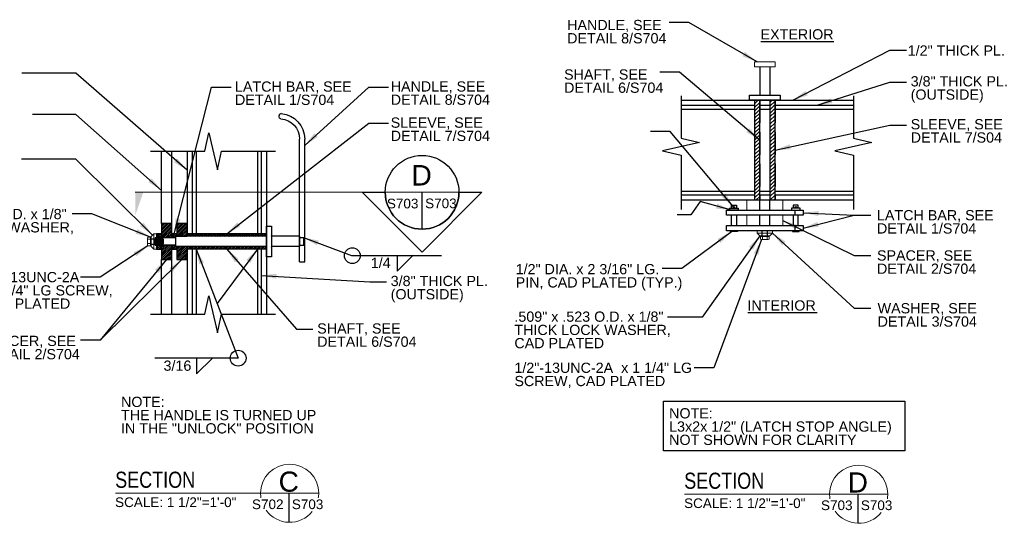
# Model space of a CAD drawing. Header units: inches. Extents: x -178 to 531, y -278 to 101.
# Tile 18 of 19: x 218 to 314, y 52 to 101. Entities that reach past the tile are written whole.
import ezdxf
from ezdxf.enums import TextEntityAlignment as Align

# ---------------------------------------------------------------- set-up
doc = ezdxf.new("R2010")
doc.units = ezdxf.units.IN
doc.header["$LTSCALE"] = 5
doc.header["$MEASUREMENT"] = 0
for name, pattern in [('DGN Style 2', [0.444281, 0.266568, -0.177712]), ('DGN Style 3', [0.621993, 0.444281, -0.177712]), ('DGN Style 5', [0.310996, 0.133284, -0.177712])]:
    doc.linetypes.add(name, pattern=pattern)
for name, color, linetype, lineweight in [('G-ANN-TTLB', 7, 'Continuous', 0), ('G-ANNO-DIM', 1, 'Continuous', 0), ('G-ANNO-TEXT', 7, 'Continuous', 30), ('Level 1', 7, 'Continuous', 0), ('S-BRAC-HORZ', 5, 'Continuous', 30), ('S-FSTN-MISC', 12, 'Continuous', 13), ('S-WALL-SHEA', 98, 'Continuous', 30)]:
    doc.layers.add(name, color=color, linetype=linetype, lineweight=lineweight)
doc.styles.add("1 1 2 1'-0", font='arial.ttf', dxfattribs={"height": 1})
doc.styles.get("Standard").update_dxf_attribs({"font": 'txt.shx'})
doc.styles.add('SUBTITLE 4.7625', font='romans.shx', dxfattribs={"width": 0.8, "height": 187.5})
doc.styles.add('TITLE20', font='simplex.shx', dxfattribs={"height": 5000})
doc.dimstyles.new("1 1 2 1'-0", dxfattribs={"dimtxt": 1, "dimasz": 1.5, "dimexe": 0.5, "dimexo": 0.5, "dimgap": 0.5, "dimtad": 1, "dimdec": 4, "dimzin": 15, "dimdsep": 46, "dimlunit": 4, "dimtxsty": "1 1 2 1'-0", "dimblk": '_Oblique_0.3', "dimcen": 0.09, "dimadec": 4, "dimazin": 3, "dimtfac": 1, "dimtdec": 4, "dimtofl": 0, "dimtmove": 0, "dimatfit": 3, "dimfxl": 1, "dimfrac": 2, "dimtolj": 1, "dimtzin": 15, "dimarcsym": 0})

# ---------------------------------------------------------------- blocks, each defined once
blk = doc.blocks.new('_Oblique_0.3')
at = {"color": 0, "linetype": 'ByBlock', "lineweight": -2}
for p, q in [((0, 0), (-1, 0)), ((0.5, 0.167), (-0.5, -0.167))]:
    blk.add_line(p, q, dxfattribs=at)

msp = doc.modelspace()

# ---------------------------------------------------------------- hatches: boundary and pattern name
at = {"layer": 'G-ANNO-TEXT'}
h = msp.add_hatch(dxfattribs=at)
h.set_pattern_fill('HATCH', color=256, style=0, pattern_type=2)
h.set_pattern_definition([(45, (289.8885, 87.15461), (-0.176777, 0.176777), [])])
h.paths.add_polyline_path([(289.69151, 83.22283), (290.19151, 83.22283), (290.19151, 83.72283), (290.19151, 84.09783), (290.19151, 92.09783), (290.19151, 92.47283), (290.19151, 92.97283), (289.69151, 92.97283), (289.69151, 92.47283), (289.69151, 92.09783), (289.69151, 84.09783), (289.69151, 83.72283)])
h = msp.add_hatch(dxfattribs=at)
h.set_pattern_fill('HATCH', color=256, style=0, pattern_type=2)
h.set_pattern_definition([(45, (291.5619, 87.10388), (-0.176777, 0.176777), [])])
h.paths.add_polyline_path([(291.69151, 84.09783), (291.69151, 92.09783), (291.69151, 92.47283), (291.69151, 92.97283), (291.19151, 92.97283), (291.19151, 92.47283), (291.19151, 92.09783), (291.19151, 84.09783), (291.19151, 83.72283), (291.19151, 83.22283), (291.69151, 83.22283), (291.69151, 83.72283)])
h = msp.add_hatch(dxfattribs=at)
h.set_pattern_fill('HATCH', color=256, style=0, pattern_type=2)
h.set_pattern_definition([(45, (232.33508, 81.74301), (-0.0883883, 0.0883883), [])])
h.paths.add_polyline_path([(231.70468, 79.54538), (232.70468, 79.54538), (232.70468, 79.92038), (232.70468, 80.92038), (231.70468, 80.92038), (231.70468, 79.92038)])
h = msp.add_hatch(dxfattribs=at)
h.set_pattern_fill('HATCH', color=256, style=0, pattern_type=2)
h.set_pattern_definition([(45, (233.7036, 81.64522), (-0.088388, 0.088388), [])])
h.paths.add_polyline_path([(234.20468, 80.92038), (233.20468, 80.92038), (233.20468, 79.92038), (233.20468, 79.67038), (234.20468, 79.67038), (234.20468, 79.92038)])
h = msp.add_hatch(dxfattribs=at)
h.set_pattern_fill('HATCH', color=256, style=0, pattern_type=2)
h.set_pattern_definition([(45, (231.35757, 80.50802), (-0.088388, 0.088388), [])])
h.paths.add_polyline_path([(231.70468, 79.54538), (231.70468, 79.92038), (231.20468, 79.92038), (231.20468, 79.54538)])
h = msp.add_hatch(dxfattribs=at)
h.set_pattern_fill('HATCH', color=256, style=0, pattern_type=2)
h.set_pattern_definition([(45, (232.88807, 80.49684), (-0.088388, 0.088388), [])])
h.paths.add_polyline_path([(233.07968, 79.54538), (233.07968, 79.67038), (233.20468, 79.67038), (233.20468, 79.92038), (232.70468, 79.92038), (232.70468, 79.54538)])
h = msp.add_hatch(dxfattribs=at)
h.set_pattern_fill('HATCH', color=256, style=0, pattern_type=2)
h.set_pattern_definition([(45, (238.92147, 80.40094), (-0.0883883, 0.0883883), [])])
h.paths.add_polyline_path([(241.89218, 79.67038, 0.41421356), (241.95468, 79.73288), (241.95468, 79.92038), (241.45468, 79.92038), (241.07968, 79.92038), (235.07968, 79.92038), (234.70468, 79.92038), (234.20468, 79.92038), (234.20468, 79.67038)])
h = msp.add_hatch(dxfattribs=at)
h.set_pattern_fill('HATCH', color=256, style=0, pattern_type=2)
h.set_pattern_definition([(45, (231.29054, 78.10509), (-0.088388, 0.088388), [])])
h.paths.add_polyline_path([(231.20468, 78.42038), (231.70468, 78.42038), (231.70468, 78.79538), (231.20468, 78.79538)])
h = msp.add_hatch(dxfattribs=at)
h.set_pattern_fill('HATCH', color=256, style=0, pattern_type=2)
h.set_pattern_definition([(45, (233.39079, 76.0123), (-0.0883883, 0.0883883), [])])
h.paths.add_polyline_path([(232.70468, 78.79538), (231.70468, 78.79538), (231.70468, 78.42038), (231.70468, 77.42038), (232.70468, 77.42038), (232.70468, 78.42038)])
h = msp.add_hatch(dxfattribs=at)
h.set_pattern_fill('HATCH', color=256, style=0, pattern_type=2)
h.set_pattern_definition([(45, (232.92159, 77.94862), (-0.088388, 0.088388), [])])
h.paths.add_polyline_path([(233.07968, 78.67038), (233.07968, 78.79538), (232.70468, 78.79538), (232.70468, 78.42038), (233.20468, 78.42038), (233.20468, 78.67038)])
h = msp.add_hatch(dxfattribs=at)
h.set_pattern_fill('HATCH', color=256, style=0, pattern_type=2)
h.set_pattern_definition([(45, (233.50809, 75.81671), (-0.0883883, 0.0883883), [])])
h.paths.add_polyline_path([(234.20468, 78.67038), (233.20468, 78.67038), (233.20468, 78.42038), (233.20468, 77.42038), (234.20468, 77.42038), (234.20468, 78.42038)])
h = msp.add_hatch(dxfattribs=at)
h.set_pattern_fill('HATCH', color=256, style=0, pattern_type=2)
h.set_pattern_definition([(45, (236.34913, 78.01981), (-0.0883883, 0.0883883), [])])
h.paths.add_polyline_path([(241.95468, 78.60788, 0.41421356), (241.89218, 78.67038), (234.20468, 78.67038), (234.20468, 78.42038), (234.70468, 78.42038), (235.07968, 78.42038), (241.07968, 78.42038), (241.45468, 78.42038), (241.95468, 78.42038)])

# ---------------------------------------------------------------- linework, layer by layer
at = {"layer": 'G-ANN-TTLB', "color": 7, "linetype": 'Continuous', "lineweight": 13}
for p, q in [((227.19273, 54.57446), (247.07552, 54.57446)), ((282.82337, 54.47811), (302.70616, 54.47811))]:
    msp.add_line(p, q, dxfattribs=at)
at = {"layer": 'G-ANN-TTLB', "color": 7, "linetype": 'Continuous', "lineweight": 0}
for centre, radius, start, end in [((244.2339, 54.57446), 2.84162, 0, 180), ((299.86454, 54.47811), 2.84162, 0, 180), ((244.2339, 54.57446), 2.84213, 180, 188.8691645), ((244.2339, 54.57446), 2.84213, 350.56955, 0), ((299.86454, 54.47811), 2.84213, 180, 188.8691645), ((299.86454, 54.47811), 2.84213, 350.56955, 0), ((244.2339, 54.57446), 2.84213, 215.7518704, 321.0245309), ((299.86454, 54.47811), 2.84213, 215.7518704, 321.0245309)]:
    msp.add_arc(centre, radius, start, end, dxfattribs=at)
at = {"layer": 'G-ANNO-DIM'}
for p, q in [((230.96984, 78.42038), (230.96984, 79.92038)), ((289.94151, 79.98799), (291.44151, 79.98799))]:
    msp.add_line(p, q, dxfattribs=at)
at = {"layer": 'G-ANNO-TEXT'}
for p, q in [((290.31423, 98.70667), (297.42646, 98.70667)), ((290.19151, 96.22283), (290.19151, 93.47283)), ((291.19151, 96.22283), (291.19151, 93.47283)), ((243.20468, 91.34983), (243.20468, 91.47526)), ((245.20468, 77.17038), (245.20468, 89.17038)), ((231.70468, 80.92038), (231.70468, 87.98495)), ((232.70468, 80.92038), (232.70468, 87.98495)), ((257.18103, 80.36893), (257.18103, 83.97143)), ((293.67007, 81.72283), (293.67007, 82.22283)), ((283.46473, 81.77845), (282.12414, 81.77845)), ((241.95468, 79.92038), (234.20468, 79.92038)), ((234.20468, 79.67038), (234.20468, 79.92038)), ((293.67007, 80.22283), (293.67007, 80.72283)), ((230.95326, 79.42013), (230.95326, 78.92063)), ((231.01576, 78.98313), (231.01576, 79.35763)), ((231.07826, 79.42013), (231.07826, 78.92063)), ((231.07968, 79.54538), (233.07968, 79.54538)), ((231.07968, 79.54538), (231.07968, 78.79538)), ((231.14076, 78.98313), (231.14076, 79.35763)), ((231.20326, 79.42013), (231.20326, 78.92063)), ((231.26576, 78.98313), (231.26576, 79.35763)), ((231.32826, 79.42013), (231.32826, 78.92063)), ((231.39076, 78.98313), (231.39076, 79.35763)), ((231.45326, 79.42013), (231.45326, 78.92063)), ((231.51576, 78.98313), (231.51576, 79.35763)), ((231.57826, 79.42013), (231.57826, 78.92063)), ((231.64076, 78.98313), (231.64076, 79.35763)), ((231.70326, 79.42013), (231.70326, 78.92063)), ((231.76576, 78.98313), (231.76576, 79.35763)), ((231.82826, 79.42013), (231.89076, 79.35763)), ((231.82826, 79.42013), (231.82826, 78.92063)), ((231.89076, 78.98313), (231.82826, 78.92063)), ((231.89076, 78.98313), (231.89076, 79.35763)), ((241.89218, 79.67038), (233.07968, 79.67038)), ((233.07968, 79.67038), (233.07968, 78.67038)), ((245.20468, 79.67038), (242.51718, 79.67038)), ((245.20468, 79.67038), (245.20468, 78.67038)), ((245.20468, 79.54538), (245.70468, 79.54538)), ((231.07968, 78.79538), (233.07968, 78.79538)), ((241.89218, 78.67038), (233.07968, 78.67038)), ((234.20468, 78.42038), (234.20468, 78.67038)), ((241.95468, 78.42038), (234.20468, 78.42038)), ((245.20468, 78.67038), (242.51718, 78.67038)), ((245.20468, 78.79538), (245.70468, 78.79538)), ((231.70468, 72.05191), (231.70468, 77.42038)), ((232.70468, 72.05191), (232.70468, 77.42038)), ((254.7334, 76.26477), (256.314, 77.81626)), ((254.7334, 77.81346), (254.7334, 76.26477)), ((289.03496, 72.21943), (295.81171, 72.21943)), ((235.1209, 66.22124), (236.7015, 67.77273)), ((235.1209, 67.76993), (235.1209, 66.22124)), ((244.14635, 54.57446), (244.14635, 51.73368)), ((299.77699, 54.47811), (299.77699, 51.63733))]:
    msp.add_line(p, q, dxfattribs=at)
at = {"layer": 'G-ANNO-TEXT', "linetype": 'DGN Style 3'}
for p, q in [((289.69151, 92.97283), (289.69151, 83.22283)), ((290.19151, 92.97283), (290.19151, 83.22283)), ((291.19151, 92.97283), (291.19151, 83.22283)), ((291.69151, 92.97283), (291.69151, 83.22283)), ((290.19151, 82.22283), (290.19151, 83.22283)), ((291.19151, 82.22283), (291.19151, 83.22283)), ((290.19151, 80.72283), (290.19151, 81.72283)), ((291.19151, 80.72283), (291.19151, 81.72283))]:
    msp.add_line(p, q, dxfattribs=at)
at = {"layer": 'G-ANNO-TEXT', "color": 7, "linetype": 'Continuous', "lineweight": 0}
msp.add_line((260.78352, 83.97143), (229.13383, 83.97143), dxfattribs=at)
at = {"layer": 'G-ANNO-TEXT', "linetype": 'DGN Style 5'}
for p, q in [((290.44151, 79.72283), (290.44151, 80.22283)), ((290.94151, 79.72283), (290.94151, 80.22283)), ((230.70468, 79.42038), (231.20468, 79.42038)), ((230.70468, 78.92038), (231.20468, 78.92038))]:
    msp.add_line(p, q, dxfattribs=at)
at = {"layer": 'G-ANNO-TEXT', "linetype": 'DGN Style 2'}
msp.add_line((245.57968, 79.54538), (245.57968, 78.79538), dxfattribs=at)
at = {"layer": 'G-ANNO-TEXT', "flags": 128}
for points in [[(282.50611, 93.38369), (282.50611, 92.56196), (282.50611, 89.25085), (284.31392, 88.83998), (280.6983, 88.01825), (282.50611, 87.60739), (282.50611, 82.29403)], [(299.34228, 93.38369), (299.34228, 92.56196), (299.34228, 89.25085), (301.15009, 88.83998), (297.53447, 88.01825), (299.34228, 87.60739), (299.34228, 82.29403)], [(230.62364, 87.98495), (233.62219, 87.98495), (235.93331, 87.98495), (236.34418, 89.79276), (237.16591, 86.17714), (237.57677, 87.98495), (242.83761, 87.98495)], [(245.70468, 78.79538), (245.70468, 89.17038)], [(287.42007, 82.41033), (287.42007, 82.72283), (287.92007, 82.72283), (287.92007, 82.41033)], [(293.96296, 82.41033), (293.96296, 82.72283), (293.46296, 82.72283), (293.46296, 82.41033)], [(232.70468, 79.54538), (232.70468, 80.92038), (231.70468, 80.92038), (231.70468, 79.54538)], [(234.20468, 79.67038), (234.20468, 80.92038), (233.20468, 80.92038), (233.20468, 79.67038)], [(287.42007, 80.72283), (287.42007, 81.72283)], [(287.92007, 81.72283), (287.92007, 80.72283)], [(293.46296, 81.72283), (293.46296, 80.72283)], [(293.96296, 80.72283), (293.96296, 81.72283)], [(231.70468, 79.54538), (231.70468, 79.92038), (231.20468, 79.92038), (231.20468, 78.42038), (231.70468, 78.42038), (231.70468, 78.79538)], [(233.20468, 79.67038), (233.20468, 79.92038), (232.70468, 79.92038), (232.70468, 79.54538)], [(287.92007, 80.22283), (287.42007, 80.22283)], [(293.46296, 80.22283), (293.96296, 80.22283)], [(231.70468, 78.79538), (231.70468, 77.42038), (232.70468, 77.42038), (232.70468, 78.79538)], [(232.70468, 78.79538), (232.70468, 78.42038), (233.20468, 78.42038), (233.20468, 78.67038)], [(233.20468, 78.67038), (233.20468, 77.42038), (234.20468, 77.42038), (234.20468, 78.67038)], [(245.20468, 77.17038), (245.70468, 77.17038), (245.70468, 78.79538)], [(230.62364, 72.05191), (233.62219, 72.05191), (235.93331, 72.05191), (236.34418, 73.85972), (237.16591, 70.2441), (237.57677, 72.05191), (242.83761, 72.05191)]]:
    msp.add_lwpolyline(points, dxfattribs=at)
for points in [[(289.69151, 83.22283), (290.19151, 83.22283), (290.19151, 83.72283), (290.19151, 84.09783), (290.19151, 92.09783), (290.19151, 92.47283), (290.19151, 92.97283), (289.69151, 92.97283), (289.69151, 92.47283), (289.69151, 92.09783), (289.69151, 84.09783), (289.69151, 83.72283), (289.69151, 83.22283)], [(291.69151, 84.09783), (291.69151, 92.09783), (291.69151, 92.47283), (291.69151, 92.97283), (291.19151, 92.97283), (291.19151, 92.47283), (291.19151, 92.09783), (291.19151, 84.09783), (291.19151, 83.72283), (291.19151, 83.22283), (291.69151, 83.22283), (291.69151, 83.72283), (291.69151, 84.09783)], [(231.70468, 79.54538), (232.70468, 79.54538), (232.70468, 79.92038), (232.70468, 80.92038), (231.70468, 80.92038), (231.70468, 79.92038), (231.70468, 79.54538)], [(234.20468, 80.92038), (233.20468, 80.92038), (233.20468, 79.92038), (233.20468, 79.67038), (234.20468, 79.67038), (234.20468, 79.92038), (234.20468, 80.92038)], [(233.07968, 79.54538), (233.07968, 79.67038), (233.20468, 79.67038), (233.20468, 79.92038), (232.70468, 79.92038), (232.70468, 79.54538), (233.07968, 79.54538)], [(232.70468, 78.79538), (231.70468, 78.79538), (231.70468, 78.42038), (231.70468, 77.42038), (232.70468, 77.42038), (232.70468, 78.42038), (232.70468, 78.79538)], [(233.07968, 78.67038), (233.07968, 78.79538), (232.70468, 78.79538), (232.70468, 78.42038), (233.20468, 78.42038), (233.20468, 78.67038), (233.07968, 78.67038)], [(234.20468, 78.67038), (233.20468, 78.67038), (233.20468, 78.42038), (233.20468, 77.42038), (234.20468, 77.42038), (234.20468, 78.42038), (234.20468, 78.67038)]]:
    msp.add_lwpolyline(points, close=True, dxfattribs=at)
msp.add_lwpolyline([(260.78352, 83.97143), (263.036, 83.97143), (257.18646, 78.11645), (251.33692, 83.97143), (253.57853, 83.97143, 1), (260.78352, 83.97143)], format="xyb", dxfattribs=at)
at = {"layer": 'G-ANNO-TEXT'}
for centre, radius in [((257.18103, 83.97143), 3.60249), ((287.67007, 82.50982), 0.06339), ((293.71296, 82.50982), 0.06339), ((250.36042, 77.78209), 0.77216), ((239.19534, 67.77273), 0.77216)]:
    msp.add_circle(centre, radius, dxfattribs=at)
for centre, radius, start, end in [((243.39218, 91.47526), 0.1875, 85.349291, 180), ((241.89218, 79.73288), 0.0625, 270, 0)]:
    msp.add_arc(centre, radius, start, end, dxfattribs=at)
at = {"layer": 'G-ANNO-TEXT', "extrusion": (0, 0, -1)}
for centre, radius, start, end in [((-243.20468, 89.17038), 2.5, 94.650709, 180.0009517), ((-243.39218, 91.34983), 0.1875, 274.9171003, 360), ((-243.20468, 89.17038), 2, 94.9171003, 180.0009517), ((-242.51718, 79.73288), 0.0625, 270, 0), ((-241.89218, 78.60788), 0.0625, 90, 180), ((-242.51718, 78.60788), 0.0625, 0, 90)]:
    msp.add_arc(centre, radius, start, end, dxfattribs=at)
at = {"layer": 'G-ANNO-TEXT', "color": 7, "linetype": 'Continuous', "lineweight": 13, "extrusion": (0, 0, -1)}
msp.add_solid([(-229.13383, 83.97143), (-229.13383, 81.71309), (-229.92889, 83.97143)], dxfattribs=at)
at = {"layer": 'G-ANNO-TEXT'}
for points in [[(289.19151, 92.97283), (289.19151, 93.47283), (292.19151, 93.47283), (292.19151, 92.97283)], [(286.94151, 82.22283), (294.44151, 82.22283), (294.44151, 81.72283), (286.94151, 81.72283)], [(287.24796, 82.41033), (288.09217, 82.41033), (288.09217, 82.22283), (287.24796, 82.22283)], [(294.13506, 82.41033), (293.29086, 82.41033), (293.29086, 82.22283), (294.13506, 82.22283)], [(231.70468, 79.54538), (231.70468, 79.92038), (231.20468, 79.92038), (231.20468, 79.54538)], [(241.95468, 80.67038), (242.45468, 80.67038), (242.45468, 77.67038), (241.95468, 77.67038)], [(286.94151, 80.72283), (294.44151, 80.72283), (294.44151, 80.22283), (286.94151, 80.22283)], [(287.33748, 80.22283), (288.00265, 80.22283), (288.00265, 80.1276), (287.33748, 80.1276)], [(294.04554, 80.22283), (293.38038, 80.22283), (293.38038, 80.1276), (294.04554, 80.1276)], [(231.20468, 78.42038), (231.70468, 78.42038), (231.70468, 78.79538), (231.20468, 78.79538)], [(280.79907, 63.57362), (304.38881, 63.57362), (304.38881, 58.72183), (280.79907, 58.72183)]]:
    msp.add_3dface(points, dxfattribs=at)
at = {"layer": 'Level 1'}
for p, q in [((230.32989, 78.84594), (230.32989, 79.49481)), ((230.37276, 79.60296), (230.64208, 79.60296)), ((230.37276, 79.38667), (230.64208, 79.38667)), ((230.37276, 78.95409), (230.64208, 78.95409)), ((230.70468, 79.60296), (230.64208, 79.60296)), ((230.64208, 78.7378), (230.64208, 79.60296)), ((230.70468, 78.7378), (230.70468, 79.60296)), ((231.82826, 79.42013), (230.70468, 79.42013)), ((290.25893, 79.72283), (290.25893, 79.66023)), ((291.12409, 79.72283), (290.25893, 79.72283)), ((290.25893, 79.3909), (290.25893, 79.66023)), ((291.12409, 79.66023), (290.25893, 79.66023)), ((291.01595, 79.34804), (290.36708, 79.34804)), ((290.47522, 79.3909), (290.47522, 79.66023)), ((290.9078, 79.3909), (290.9078, 79.66023)), ((291.12409, 79.72283), (291.12409, 79.66023)), ((291.12409, 79.3909), (291.12409, 79.66023)), ((230.37276, 78.7378), (230.64208, 78.7378)), ((230.70468, 78.7378), (230.64208, 78.7378)), ((231.82826, 78.92063), (230.70468, 78.92063))]:
    msp.add_line(p, q, dxfattribs=at)
at = {"layer": 'Level 1', "extrusion": (0, 0, -1)}
for centre, start, end in [((-230.48774, 78.84594), 316.7548855, 43.2451145), ((-291.01595, 79.50589), 226.7548855, 313.2451145)]:
    msp.add_arc(centre, 0.15785, start, end, dxfattribs=at)
at = {"layer": 'Level 1'}
for centre, radius, start, end in [((230.48774, 79.49481), 0.15785, 136.7548855, 223.2451145), ((230.89698, 79.17038), 0.56709, 157.5794451, 202.4205549), ((290.36708, 79.50589), 0.15785, 226.7548855, 313.2451145), ((290.69151, 79.91513), 0.56709, 247.5794451, 292.4205549)]:
    msp.add_arc(centre, radius, start, end, dxfattribs=at)
at = {"layer": 'S-BRAC-HORZ'}
for p, q in [((282.50611, 92.09783), (289.69151, 92.09783)), ((290.19151, 92.09783), (291.19151, 92.09783)), ((291.69151, 92.09783), (299.34228, 92.09783)), ((235.07968, 87.98495), (235.07968, 79.92038)), ((241.07968, 87.98495), (241.07968, 79.92038)), ((282.50611, 84.09783), (289.69151, 84.09783)), ((290.19151, 84.09783), (291.19151, 84.09783)), ((291.69151, 84.09783), (299.34228, 84.09783)), ((235.07968, 78.42038), (235.07968, 72.05191)), ((241.07968, 78.42038), (241.07968, 72.05191))]:
    msp.add_line(p, q, dxfattribs=at)
at = {"layer": 'S-FSTN-MISC'}
for p, q in [((230.96984, 79.92038), (230.70468, 79.65521)), ((231.20468, 79.92038), (230.96984, 79.92038)), ((231.20468, 78.42038), (231.20468, 79.92038)), ((289.94151, 80.22283), (291.44151, 80.22283)), ((289.94151, 80.22283), (289.94151, 79.98799)), ((289.94151, 79.98799), (290.20668, 79.72283)), ((291.44151, 79.98799), (291.17635, 79.72283)), ((291.44151, 80.22283), (291.44151, 79.98799)), ((230.70468, 78.68554), (230.70468, 79.65521)), ((290.20668, 79.72283), (291.17635, 79.72283)), ((291.17635, 79.72283), (290.20668, 79.72283)), ((230.96984, 78.42038), (230.70468, 78.68554)), ((231.20468, 78.42038), (230.96984, 78.42038))]:
    msp.add_line(p, q, dxfattribs=at)
for points in [[(289.69151, 96.72283), (291.69151, 96.72283), (291.69151, 96.22283), (289.69151, 96.22283)], [(288.94151, 83.22283), (292.44151, 83.22283), (292.44151, 82.22283), (288.94151, 82.22283)], [(288.94151, 81.72283), (292.44151, 81.72283), (292.44151, 80.72283), (288.94151, 80.72283)]]:
    msp.add_3dface(points, dxfattribs=at)
at = {"layer": 'S-WALL-SHEA'}
for p, q in [((282.50611, 92.97283), (299.34228, 92.97283)), ((282.50611, 92.47283), (289.69151, 92.47283)), ((290.19151, 92.47283), (291.19151, 92.47283)), ((291.69151, 92.47283), (299.34228, 92.47283)), ((234.20468, 87.98495), (234.20468, 79.92038)), ((234.70468, 87.98495), (234.70468, 79.92038)), ((241.45468, 87.98495), (241.45468, 79.92038)), ((241.95468, 87.98495), (241.95468, 72.05191)), ((282.50611, 83.72283), (289.69151, 83.72283)), ((282.50611, 83.22283), (299.34228, 83.22283)), ((290.19151, 83.72283), (291.19151, 83.72283)), ((291.69151, 83.72283), (299.34228, 83.72283)), ((234.20468, 78.42038), (234.20468, 72.05191)), ((234.70468, 78.42038), (234.70468, 72.05191)), ((241.45468, 78.42038), (241.45468, 72.05191))]:
    msp.add_line(p, q, dxfattribs=at)

# ---------------------------------------------------------------- texts
at = {"layer": 'G-ANN-TTLB', "color": 7, "linetype": 'Continuous', "lineweight": 0, "line_spacing_factor": 0.72, "style": 'TITLE20'}
for s, insert, char_height, attachment_point in [('\\fArial|b0|i0|c00|p39;S703', (255.28059, 82.38684), 0.9448819, 8), ('\\fArial|b0|i0|c00|p39;S703', (259.02168, 82.4034), 0.9448819, 8), ('\\fArial|b0|i0|c00|p39;C', (244.14635, 55.69028), 1.9685039, 5), ('\\fArial|b0|i0|c00|p39;D', (299.77699, 55.62844), 1.9685039, 5), ('\\fArial|b0|i0|c00|p39;S702', (242.09394, 53.00643), 0.9448819, 8), ('\\fArial|b0|i0|c00|p39;S703', (245.98701, 53.00643), 0.9448819, 8), ('\\fArial|b0|i0|c00|p39;S703', (297.72458, 52.91009), 0.9448819, 8), ('\\fArial|b0|i0|c00|p39;S703', (301.61765, 52.91009), 0.9448819, 8)]:
    msp.add_mtext(s, dxfattribs=dict(at, insert=insert, char_height=char_height, attachment_point=attachment_point))
at = {"layer": 'G-ANN-TTLB', "color": 7, "linetype": 'Continuous', "lineweight": 13, "char_height": 1.5748031, "attachment_point": 7, "line_spacing_factor": 0.72, "style": 'SUBTITLE 4.7625'}
for insert in [(227.17508, 55.07965), (282.80572, 54.9833)]:
    msp.add_mtext('\\fArial|b0|i0|c00|p39;SECTION', dxfattribs=dict(at, insert=insert))
at = {"layer": 'G-ANN-TTLB', "color": 7, "linetype": 'Continuous', "lineweight": 0, "char_height": 0.9448819, "attachment_point": 8, "line_spacing_factor": 0.72}
for insert in [(233.09751, 53.20842), (288.72815, 53.11207)]:
    msp.add_mtext('\\fArial|b0|i0|c00|p39;SCALE: 1 1/2"=1\'-0"', dxfattribs=dict(at, insert=insert))
at = {"layer": 'G-ANNO-TEXT', "color": 7, "linetype": 'Continuous', "lineweight": 0, "style": "1 1 2 1'-0"}
for s, p in [('1/4', (252.16595, 77.57954)), ('3/16', (231.9034, 67.53601))]:
    msp.add_text(s, height=1, dxfattribs=at).set_placement(p, align=Align.TOP_LEFT)
at = {"layer": 'G-ANNO-TEXT', "color": 7, "linetype": 'Continuous', "lineweight": 0}
for s, insert, char_height, attachment_point, line_spacing_factor, style in [('HANDLE, SEE\\PDETAIL 8/S704', (271.36471, 100.81552), 1, 1, 0.776524, "1 1 2 1'-0"), ('EXTERIOR', (290.27229, 99.90506), 1, 1, 0.6, "1 1 2 1'-0"), ('1/2" THICK PL.', (304.66024, 98.32425), 1, 1, 0.6, "1 1 2 1'-0"), ('SHAFT, SEE\\PDETAIL 6/S704', (271.06264, 95.98642), 1, 1, 0.776524, "1 1 2 1'-0"), ('3/8" THICK PL.\\P(OUTSIDE)', (304.94945, 95.31542), 1, 1, 0.776524, "1 1 2 1'-0"), ('LATCH BAR, SEE\\PDETAIL 1/S704', (238.88987, 94.80235), 1, 1, 0.776524, "1 1 2 1'-0"), ('HANDLE, SEE\\PDETAIL 8/S704', (254.1133, 94.81444), 1, 1, 0.776524, "1 1 2 1'-0"), ('SLEEVE, SEE\\PDETAIL 7/S704', (254.1133, 91.28042), 1, 1, 0.776524, "1 1 2 1'-0"), ('SLEEVE, SEE \\PDETAIL 7/S04', (304.94945, 91.12065), 1, 1, 0.776524, "1 1 2 1'-0"), ('\\fArial|b0|i0|c00|p39;D', (257.12638, 85.63483), 1.9999992, 5, 0.72, 'TITLE20'), ('.509" x .523 O.D. x 1/8" \\PTHICK LOCK WASHER,\\PCAD PLATED', (207.85273, 82.34696), 1, 1, 0.776524, "1 1 2 1'-0"), ('LATCH BAR, SEE\\PDETAIL 1/S704', (301.65475, 82.2353), 1, 1, 0.776524, "1 1 2 1'-0"), ('SPACER, SEE\\PDETAIL 2/S704', (301.65475, 78.30372), 1, 1, 0.776524, "1 1 2 1'-0"), ('1/2" DIA. x 2 3/16" LG.\\PPIN, CAD PLATED (TYP.)', (266.33001, 76.96422), 1, 1, 0.776524, "1 1 2 1'-0"), ('1/2"-13UNC-2A \\Px 1 1/4" LG SCREW,\\PCAD PLATED', (214.01374, 76.18596), 1, 1, 0.776524, "1 1 2 1'-0"), ('3/8" THICK PL.\\P(OUTSIDE)', (254.1133, 75.80945), 1, 1, 0.776524, "1 1 2 1'-0"), ('INTERIOR', (288.99302, 73.41782), 1, 1, 0.6, "1 1 2 1'-0"), ('WASHER, SEE\\PDETAIL 3/S704', (301.71626, 73.14306), 1, 1, 0.776524, "1 1 2 1'-0"), ('.509" x .523 O.D. x 1/8" \\PTHICK LOCK WASHER,\\PCAD PLATED', (266.20619, 72.32455), 1, 1, 0.776524, "1 1 2 1'-0"), ('SHAFT, SEE\\PDETAIL 6/S704', (246.92861, 71.17159), 1, 1, 0.776524, "1 1 2 1'-0"), ('SPACER, SEE\\PDETAIL 2/S704', (214.01374, 69.9565), 1, 1, 0.776524, "1 1 2 1'-0"), ('1/2"-13UNC-2A  x 1 1/4" LG \\PSCREW, CAD PLATED', (266.20753, 67.32935), 1, 1, 0.776524, "1 1 2 1'-0"), ('NOTE:\\PTHE HANDLE IS TURNED UP\\PIN THE "UNLOCK" POSITION', (227.7474, 63.99859), 1, 1, 0.776524, "1 1 2 1'-0"), ('NOTE:\\PL3x2x 1/2" (LATCH STOP ANGLE)\\PNOT SHOWN FOR CLARITY', (281.33447, 62.88196), 1, 1, 0.776524, "1 1 2 1'-0")]:
    msp.add_mtext(s, dxfattribs=dict(at, insert=insert, char_height=char_height, attachment_point=attachment_point, line_spacing_factor=line_spacing_factor, style=style))

# ---------------------------------------------------------------- leaders
for points in [[(289.92419, 96.72283), (283.27308, 100.56404), (281.3523, 100.56404)], [(234.20468, 86.12298), (223.32388, 95.62376), (218.0437, 95.62376)], [(290.19151, 89.06546), (282.33698, 95.70782), (280.4162, 95.70782)], [(232.95468, 79.92038), (236.58411, 94.24478), (238.50489, 94.24478)], [(245.70468, 88.5548), (251.97988, 94.24478), (253.90066, 94.24478)], [(231.70468, 84.1604), (223.32388, 91.58488), (219.09146, 91.58488)], [(238.07968, 79.92038), (251.97988, 90.71076), (253.90066, 90.71076)], [(287.62524, 82.55464), (281.43554, 89.91504), (279.51476, 89.91504)], [(230.83726, 79.7878), (223.32388, 87.21228), (218.01366, 87.21228)], [(287.42007, 82.22283), (284.35507, 83.0761), (283.46473, 81.77845)], [(230.64208, 79.60296), (224.89105, 81.85563), (222.97027, 81.85563)], [(287.4159, 80.11308), (282.576, 76.5416), (280.65523, 76.5416)], [(290.20668, 79.72283), (284.54983, 71.76476), (281.18687, 71.76476)], [(290.36708, 79.34804), (285.70648, 66.83802), (283.7857, 66.83802)], [(230.37276, 78.7378), (225.71215, 75.69462), (223.79138, 75.69462)], [(232.20468, 77.42038), (225.71215, 69.53362), (223.79138, 69.53362)], [(233.70468, 77.42038), (225.71215, 69.53362), (223.79138, 69.53362)]]:
    msp.add_leader(points, dimstyle="1 1 2 1'-0", override={"dimgap": 1}, dxfattribs=at)
at = {"layer": 'G-ANNO-TEXT'}
for points in [[(293.43683, 92.97283), (302.92, 97.84407), (304.52801, 97.84407)], [(295.79752, 92.47283), (302.92, 94.72934), (304.52801, 94.72934)], [(291.69151, 88.09783), (302.92, 90.53458), (304.52801, 90.53458)], [(294.44151, 81.97283), (299.43507, 81.73947), (301.04308, 81.73947)], [(292.44151, 81.22283), (299.43507, 77.80789), (301.04308, 77.80789)], [(294.44151, 80.47283), (299.43507, 81.73947), (301.04308, 81.73947)], [(291.44151, 79.98799), (299.43507, 72.6395), (301.04308, 72.6395)], [(245.57968, 79.54538), (250.28706, 77.81346), (259.09076, 77.81346)], [(235.07968, 78.42038), (239.19534, 67.77273), (231.05268, 67.76993)], [(241.07968, 78.42038), (237.13751, 73.09656)], [(238.07968, 78.42038), (244.89917, 70.58551), (246.50717, 70.58551)], [(241.45468, 75.85346), (252.08386, 75.22338), (253.69186, 75.22338)]]:
    msp.add_leader(points, dimstyle="1 1 2 1'-0", override={"dimgap": 1}, dxfattribs=at)

doc.saveas('drawing.dxf')
